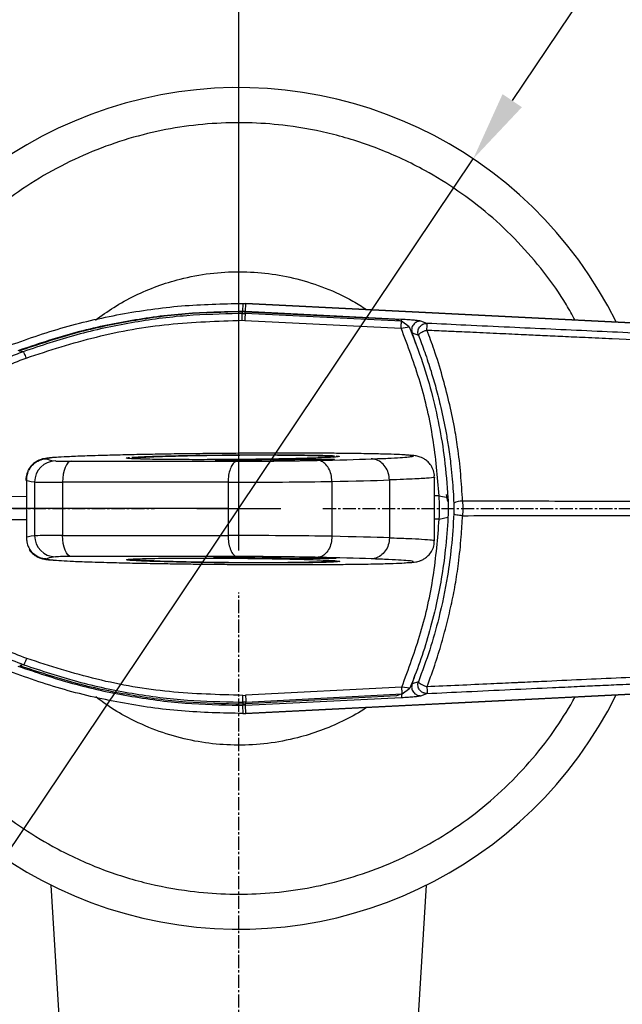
# Model space of a CAD drawing. Header units: millimetres. Extents: x 2628 to 3103, y 1509 to 1845.
# Tile 4 of 29: x 2708 to 2743, y 1591 to 1647. Entities that reach past the tile are written whole.
import ezdxf

# ---------------------------------------------------------------- set-up
doc = ezdxf.new("R2010")
doc.units = ezdxf.units.MM
doc.linetypes.add('CENTER', pattern=[10.16, 6.35, -1.27, 1.27, -1.27])
doc.linetypes.add('CENTER2', pattern=[1.125, 0.75, -0.125, 0.125, -0.125])
doc.layers.add('中心线层', color=1, linetype='CENTER')
doc.layers.add('尺寸线层', color=3, linetype='Continuous', lineweight=18)
doc.layers.add('粗实线层', color=7, linetype='Continuous', lineweight=35)
doc.styles.get("Standard").update_dxf_attribs({"font": 'arial.ttf'})
doc.styles.add('标准', font='txt', dxfattribs={"width": 0.667})
doc.dimstyles.new('ISO-25', dxfattribs={"dimtxt": 2.5, "dimasz": 2.5, "dimexe": 1.25, "dimexo": 0.625, "dimtad": 1, "dimtxsty": 'Standard', "dimcen": 2.5, "dimadec": 0, "dimazin": 0, "dimtfac": 1, "dimtmove": 0, "dimatfit": 3, "dimfxl": 1, "dimarcsym": 0})
doc.dimstyles.new('对齐', dxfattribs={"dimtxt": 3, "dimasz": 2.5, "dimexe": 1.25, "dimexo": 0.625, "dimtad": 1, "dimdsep": 46, "dimtxsty": '标准', "dimcen": 2.5, "dimclrd": 3, "dimclre": 3, "dimclrt": 3, "dimadec": 0, "dimazin": 0, "dimtfac": 1, "dimtmove": 0, "dimatfit": 3, "dimfxl": 1, "dimarcsym": 0})
doc.dimstyles.new('水平', dxfattribs={"dimtxt": 3, "dimasz": 2.5, "dimexe": 1.25, "dimexo": 0.625, "dimtad": 1, "dimtih": 1, "dimtoh": 1, "dimdsep": 46, "dimtxsty": '标准', "dimcen": 2.5, "dimclrd": 3, "dimclre": 3, "dimclrt": 3, "dimadec": 0, "dimazin": 0, "dimtfac": 1, "dimtmove": 0, "dimatfit": 3, "dimfxl": 1, "dimarcsym": 0})

# ---------------------------------------------------------------- blocks, each defined once
blk = doc.blocks.new('*U17')
at = {"layer": '中心线层', "color": 0, "linetype": 'CENTER2', "transparency": 16777216}
for p, q in [((0, 4.8), (0, 27.5)), ((-27.5, 0), (-4.8, 0)), ((4.8, 0), (101.853, 0)), ((0, -76.843), (0, -4.8))]:
    blk.add_line(p, q, dxfattribs=at)
at = {"layer": '中心线层', "color": 0, "linetype": 'Continuous', "transparency": 16777216}
for p, q in [((0, -2.4), (0, 2.4)), ((-2.4, 0), (2.4, 0))]:
    blk.add_line(p, q, dxfattribs=at)
blk = doc.blocks.new('*D21')
at = {"layer": 'Defpoints', "color": 0, "transparency": 16777216}
for p in [(2734.163, 1639.018), (2707.434, 1599.149)]:
    blk.add_point(p, dxfattribs=at)
at = {"layer": '尺寸线层', "color": 3, "lineweight": -2, "transparency": 16777216}
for p, q in [((2742.488, 1651.436), (2736.391, 1642.341)), ((2755.125, 1651.436), (2742.488, 1651.436)), ((2707.434, 1599.149), (2734.163, 1639.018)), ((2705.207, 1595.827), (2702.979, 1592.504))]:
    blk.add_line(p, q, dxfattribs=at)
at = {"layer": '尺寸线层', "color": 3, "transparency": 16777216}
for points in [[(2735.837, 1642.712), (2736.944, 1641.97), (2734.163, 1639.018)], [(2704.653, 1596.198), (2705.76, 1595.456), (2707.434, 1599.149)]]:
    blk.add_solid(points, dxfattribs=at)
at = {"layer": '尺寸线层', "color": 3, "transparency": 16777216, "insert": (2749.119, 1656.061), "char_height": 8, "attachment_point": 5, "style": '标准'}
blk.add_mtext('∅48', dxfattribs=at)
blk = doc.blocks.new('*D24')
at = {"layer": 'Defpoints', "color": 0, "transparency": 16777216}
for p in [(2720.799, 1619.084), (2673.83, 1545.584), (2720.799, 1545.584)]:
    blk.add_point(p, dxfattribs=at)
at = {"layer": '尺寸线层', "color": 3, "lineweight": -2, "transparency": 16777216}
for p, q in [((2720.174, 1619.084), (2672.58, 1619.084)), ((2673.83, 1615.084), (2673.83, 1549.584)), ((2720.174, 1545.584), (2672.58, 1545.584))]:
    blk.add_line(p, q, dxfattribs=at)
at = {"layer": '尺寸线层', "color": 3, "transparency": 16777216}
for points in [[(2673.163, 1615.084), (2674.497, 1615.084), (2673.83, 1619.084)], [(2673.163, 1549.584), (2674.497, 1549.584), (2673.83, 1545.584)]]:
    blk.add_solid(points, dxfattribs=at)
at = {"layer": '尺寸线层', "color": 3, "transparency": 16777216, "insert": (2669.205, 1582.334), "char_height": 8, "attachment_point": 5, "rotation": 90, "style": '标准'}
blk.add_mtext('L', dxfattribs=at)
blk = doc.blocks.new('*D66')
at = {"layer": 'Defpoints', "color": 0, "transparency": 16777216}
for p in [(2816.193, 1669.835), (2720.799, 1619.084), (2816.193, 1619.084)]:
    blk.add_point(p, dxfattribs=at)
at = {"layer": '尺寸线层', "color": 0, "lineweight": -2, "transparency": 16777216}
for p, q in [((2720.799, 1619.709), (2720.798, 1671.085)), ((2816.193, 1619.709), (2816.193, 1671.085)), ((2723.298, 1669.835), (2813.693, 1669.835))]:
    blk.add_line(p, q, dxfattribs=at)
at = {"layer": '尺寸线层', "color": 0, "transparency": 16777216}
for points in [[(2723.298, 1670.251), (2723.298, 1669.418), (2720.798, 1669.835)], [(2813.693, 1670.251), (2813.693, 1669.418), (2816.193, 1669.835)]]:
    blk.add_solid(points, dxfattribs=at)
at = {"layer": '尺寸线层', "color": 0, "transparency": 16777216, "insert": (2768.496, 1673.013), "char_height": 2.5, "attachment_point": 5, "rotation": 0.0001}
blk.add_mtext('{\\H2x;95.4}', dxfattribs=at)

msp = doc.modelspace()

# ---------------------------------------------------------------- linework, layer by layer
at = {"layer": '粗实线层', "color": 7, "linetype": 'Continuous', "lineweight": 25}
for p, q in [((2720.99, 1630.297), (2720.989, 1630.202)), ((2721.168, 1630.293), (2720.99, 1630.297)), ((2721.029, 1630.778), (2721.014, 1630.315)), ((2721.029, 1630.778), (2721.204, 1630.773)), ((2721.165, 1630.197), (2721.168, 1630.293)), ((2721.168, 1630.293), (2729.743, 1629.88)), ((2721.189, 1630.31), (2721.204, 1630.773)), ((2730.078, 1629.865), (2721.189, 1630.31)), ((2806.205, 1626.52), (2721.204, 1630.774)), ((2721.204, 1630.774), (2721.204, 1630.773)), ((2721.204, 1630.773), (2806.205, 1626.519)), ((2720.987, 1629.813), (2721.141, 1629.809)), ((2720.989, 1630.202), (2721.165, 1630.197)), ((2721.141, 1629.809), (2730.054, 1629.374)), ((2730.078, 1629.763), (2721.165, 1630.197)), ((2729.743, 1629.88), (2730.078, 1629.763)), ((2730.517, 1629.44), (2730.078, 1629.763)), ((2731.53, 1629.638), (2731.173, 1629.765)), ((2730.054, 1629.374), (2730.517, 1629.44)), ((2730.683, 1629.095), (2731.039, 1628.973)), ((2708.505, 1628.022), (2708.275, 1628.063)), ((2726.323, 1622.02), (2726.323, 1622.02)), ((2711.252, 1621.779), (2720.71, 1621.779)), ((2719.482, 1621.79), (2719.482, 1621.79)), ((2708.691, 1620.711), (2708.691, 1617.407)), ((2708.694, 1620.719), (2708.705, 1620.789)), ((2729.388, 1620.709), (2729.388, 1620.709)), ((2729.388, 1620.709), (2729.388, 1617.409)), ((2731.954, 1617.245), (2731.954, 1620.872)), ((2709.161, 1620.593), (2709.161, 1617.525)), ((2720.193, 1620.58), (2710.751, 1620.58)), ((2710.751, 1620.58), (2710.751, 1617.538)), ((2720.193, 1620.58), (2720.193, 1617.538)), ((2726.111, 1620.624), (2726.111, 1620.624)), ((2726.111, 1620.624), (2726.111, 1617.494)), ((2732.227, 1619.802), (2732.723, 1619.702)), ((2732.717, 1619.477), (2732.641, 1619.881)), ((2732.23, 1618.476), (2732.725, 1618.578)), ((2710.751, 1617.538), (2720.193, 1617.538)), ((2726.111, 1617.494), (2726.111, 1617.494)), ((2729.388, 1617.409), (2729.388, 1617.408)), ((2708.895, 1616.759), (2708.849, 1616.843)), ((2720.71, 1616.338), (2711.252, 1616.338)), ((2721.191, 1607.393), (2806.205, 1611.648)), ((2806.205, 1611.649), (2721.205, 1607.395)), ((2708.539, 1610.166), (2708.309, 1610.123)), ((2731.039, 1609.195), (2730.683, 1609.072)), ((2721.027, 1608.422), (2721.182, 1608.427)), ((2730.093, 1608.895), (2721.182, 1608.427)), ((2721.208, 1608.039), (2730.119, 1608.507)), ((2729.784, 1608.388), (2721.21, 1607.943)), ((2730.119, 1608.507), (2729.784, 1608.388)), ((2730.556, 1608.831), (2730.093, 1608.895)), ((2730.119, 1608.507), (2730.556, 1608.831)), ((2731.173, 1608.403), (2731.53, 1608.53)), ((2721.189, 1607.858), (2721.015, 1607.853)), ((2721.015, 1607.853), (2721.029, 1607.39)), ((2721.208, 1608.039), (2721.031, 1608.033)), ((2721.031, 1608.033), (2721.032, 1607.938)), ((2721.032, 1607.938), (2721.21, 1607.943)), ((2721.189, 1607.858), (2730.078, 1608.303)), ((2721.205, 1607.395), (2721.189, 1607.858)), ((2721.21, 1607.943), (2721.208, 1608.039)), ((2721.029, 1607.39), (2721.205, 1607.395)), ((2710.092, 1597.605), (2712.822, 1552.968)), ((2728.775, 1552.968), (2731.505, 1597.605))]:
    msp.add_line(p, q, dxfattribs=at)
at = {"layer": '粗实线层', "color": 8, "linetype": 'Continuous', "lineweight": 25}
for p, q in [((2720.989, 1630.202), (2720.803, 1630.195)), ((2730.073, 1629.772), (2730.078, 1629.865)), ((2730.932, 1628.388), (2730.683, 1629.095)), ((2708.691, 1619.757), (2700.131, 1619.741)), ((2732.227, 1619.802), (2731.954, 1619.801)), ((2732.23, 1618.476), (2731.954, 1618.476)), ((2708.691, 1618.431), (2700.134, 1618.415)), ((2730.683, 1609.072), (2730.853, 1609.614)), ((2731.05, 1608.379), (2731.173, 1608.403)), ((2720.813, 1607.861), (2721.015, 1607.853)), ((2720.845, 1608.04), (2721.031, 1608.033))]:
    msp.add_line(p, q, dxfattribs=at)
at = {"layer": '粗实线层', "color": 7, "linetype": 'Continuous', "lineweight": 25, "flags": 128}
for points in [[(2711.252, 1621.779), (2711.154, 1621.753), (2711.06, 1621.682), (2710.973, 1621.57), (2710.897, 1621.421), (2710.835, 1621.24), (2710.789, 1621.034), (2710.761, 1620.811), (2710.751, 1620.58)], [(2711.252, 1616.338), (2711.154, 1616.365), (2711.06, 1616.436), (2710.973, 1616.548), (2710.897, 1616.697), (2710.835, 1616.878), (2710.789, 1617.084), (2710.761, 1617.307), (2710.751, 1617.538)]]:
    msp.add_lwpolyline(points, dxfattribs=at)
at = {"layer": '粗实线层', "color": 8, "linetype": 'Continuous', "lineweight": 25, "flags": 128}
msp.add_lwpolyline([(2730.069, 1608.484), (2730.07, 1608.458), (2730.073, 1608.396), (2730.075, 1608.348), (2730.077, 1608.317), (2730.078, 1608.303)], dxfattribs=at)
at = {"layer": '粗实线层', "color": 7, "linetype": 'Continuous', "lineweight": 25}
for centre, radius, start, end in [((2720.799, 1619.084), 24, 26.3008, 333.6992), ((2720.991, 1626.309), 4.005, 87.1564, 89.6586), ((2730.051, 1629.448), 8.917, 175.1806, 177.6805), ((2710.359, 1620.594), 1.198, 90.7532, 180.0809), ((2733.494, 1618.585), 0.915, 85.7925, 118.4991), ((2710.359, 1617.523), 1.198, 179.9191, 269.2468), ((2730.09, 1608.822), 8.917, 182.5378, 185.0377)]:
    msp.add_arc(centre, radius, start, end, dxfattribs=at)
for centre, major_axis, ratio, start_param, end_param in [((2774.114, 1622.387), (64.232, 0.477), 0.015799, 3.133, 3.261413), ((2724.595, 1621.744), (7.853, 0.058), 0.015799, 1.447655, 2.238896), ((2722.763, 1621.849), (3.563, 0.026), 0.015799, 5.021901, 6.090465), ((2713.537, 1621.93), (16.97, 0.126), 0.015799, 5.476263, 5.772253), ((2725.366, 1621.859), (0.9, 0.007), 0.015799, 0.778857, 1.355326), ((2711.932, 1621.807), (1.6, 0.012), 0.015799, 3.261413, 4.273272), ((2720.35, 1621.8), (0.9, 0.007), 0.015799, 2.331225, 3.699169), ((2722.457, 1621.853), (4.056, 0.03), 0.015799, 3.926158, 5.064573), ((2722.529, 1621.85), (4.03, 0.03), 0.015799, 4.243851, 5.462678), ((2713.546, 1620.73), (18.17, 0.126), 0.014756, 5.475851, 5.771347), ((2711.941, 1620.608), (2.8, 0.012), 0.009028, 3.261492, 4.273351), ((2722.538, 1620.65), (5.23, 0.03), 0.012174, 4.247494, 5.464359), ((2711.941, 1617.51), (2.8, -0.012), 0.009028, 2.009834, 3.021693), ((2722.538, 1617.468), (5.23, -0.03), 0.012174, 0.818826, 2.035691), ((2713.546, 1617.387), (18.17, -0.126), 0.014756, 0.511838, 0.807335), ((2774.114, 1615.731), (64.232, -0.477), 0.015799, 3.021772, 3.150185), ((2711.932, 1616.31), (1.6, -0.012), 0.015799, 2.009913, 3.021772), ((2720.349, 1616.318), (1, -0.007), 0.015799, 2.572391, 3.956687), ((2722.456, 1616.264), (4.156, -0.031), 0.015799, 1.220149, 2.359713), ((2724.594, 1616.373), (7.953, -0.059), 0.015799, 4.043722, 4.836098), ((2722.529, 1616.268), (4.03, -0.03), 0.015799, 0.820507, 2.039334), ((2722.762, 1616.269), (3.663, -0.027), 0.015799, 0.191799, 1.259532), ((2713.537, 1616.188), (16.97, -0.126), 0.015799, 0.510932, 0.806923), ((2725.366, 1616.258), (1, -0.007), 0.015799, 4.923133, 5.372581)]:
    msp.add_ellipse(centre, major_axis=major_axis, ratio=ratio, start_param=start_param, end_param=end_param, dxfattribs=at)
at = {"layer": '粗实线层', "color": 8, "linetype": 'Continuous', "lineweight": 25}
for centre, major_axis, ratio, start_param, end_param in [((2725.366, 1621.859), (0.9, 0.007), 0.015799, 6.159232, 7.062043), ((2774.123, 1621.187), (65.432, 0.477), 0.015509, 3.141457, 3.261417), ((2774.123, 1616.93), (65.432, -0.477), 0.015509, 3.021768, 3.141726), ((2725.366, 1616.258), (1, -0.007), 0.015799, 5.372581, 6.410645)]:
    msp.add_ellipse(centre, major_axis=major_axis, ratio=ratio, start_param=start_param, end_param=end_param, dxfattribs=at)
for points, knots in [([(2739.96, 1629.836), (2739.805, 1630.124), (2739.294, 1631.081), (2738.213, 1632.577), (2736.74, 1634.306), (2735.096, 1635.854), (2733.319, 1637.22), (2731.249, 1638.498), (2728.88, 1639.61), (2726.244, 1640.458), (2723.795, 1640.921), (2721.564, 1641.102), (2719.509, 1641.078), (2717.424, 1640.859), (2715.303, 1640.423), (2713.205, 1639.772), (2711.143, 1638.894), (2709.167, 1637.804), (2707.301, 1636.506), (2705.578, 1635.023), (2704.028, 1633.382), (2702.663, 1631.604), (2701.381, 1629.535), (2700.288, 1627.162), (2699.578, 1625.139), (2699.372, 1623.973), (2699.326, 1623.714)], [0, 0, 0, 0, 0.018458, 0.061141, 0.103813, 0.146496, 0.18828, 0.230074, 0.283523, 0.335517, 0.385952, 0.423791, 0.461641, 0.501752, 0.541874, 0.583658, 0.625452, 0.668124, 0.710807, 0.75348, 0.796163, 0.837947, 0.879741, 0.93319, 0.985186, 1, 1, 1, 1]), ([(2712.624, 1629.821), (2712.969, 1630.072), (2713.69, 1630.596), (2714.875, 1631.238), (2716.139, 1631.779), (2717.565, 1632.221), (2719.143, 1632.519), (2720.839, 1632.619), (2722.502, 1632.509), (2724.14, 1632.201), (2725.755, 1631.676), (2727.083, 1631.073), (2727.829, 1630.595), (2728.086, 1630.43)], [0, 0, 0, 0, 0.077526, 0.16202, 0.244721, 0.327453, 0.433246, 0.536163, 0.635998, 0.735805, 0.838722, 0.944543, 1, 1, 1, 1]), ([(2731.173, 1629.765), (2731.148, 1629.772), (2731.118, 1629.781), (2731.024, 1629.791), (2731.009, 1629.793)], [0, 0, 0, 0, 0.836217, 1, 1, 1, 1]), ([(2708.846, 1621.27), (2708.88, 1621.339), (2708.972, 1621.529), (2709.249, 1621.755), (2709.542, 1621.878), (2709.76, 1621.915), (2709.845, 1621.918), (2709.885, 1621.919)], [0, 0, 0, 0, 0.176101, 0.488541, 0.800981, 0.908253, 1, 1, 1, 1]), ([(2710.356, 1621.988), (2710.226, 1621.977), (2709.95, 1621.953), (2709.907, 1621.931), (2709.885, 1621.919)], [0, 0, 0, 0, 0.469508, 1, 1, 1, 1]), ([(2726.194, 1621.995), (2726.212, 1622.001), (2726.256, 1622.017), (2726.014, 1622.043), (2725.555, 1622.067), (2724.919, 1622.087), (2724.254, 1622.1), (2723.542, 1622.109), (2722.838, 1622.114), (2722.049, 1622.116), (2721.058, 1622.114), (2720.057, 1622.107), (2719.143, 1622.095), (2718.401, 1622.082), (2717.682, 1622.067), (2716.936, 1622.047), (2716.249, 1622.025), (2715.572, 1621.997), (2715.017, 1621.965), (2714.841, 1621.943), (2714.753, 1621.933)], [0, 0, 0, 0, 0.055943, 0.137167, 0.21832, 0.278273, 0.338137, 0.379051, 0.419918, 0.460886, 0.501806, 0.563127, 0.598454, 0.633809, 0.676812, 0.719872, 0.777056, 0.834315, 0.917122, 1, 1, 1, 1]), ([(2730.584, 1622.039), (2730.649, 1622.048), (2730.825, 1622.074), (2730.726, 1622.102), (2730.498, 1622.118), (2730.46, 1622.121)], [0, 0, 0, 0, 0.3234461, 0.8877075, 1, 1, 1, 1]), ([(2731.932, 1620.872), (2731.939, 1620.871), (2732.016, 1620.854), (2731.772, 1620.826), (2731.34, 1620.792), (2730.847, 1620.765), (2730.22, 1620.737), (2729.666, 1620.718), (2729.388, 1620.709)], [0, 0, 0, 0, 0.031485, 0.342952, 0.504529, 0.666087, 0.833066, 1, 1, 1, 1]), ([(2729.388, 1617.408), (2729.761, 1617.396), (2730.514, 1617.37), (2731.311, 1617.329), (2731.858, 1617.287), (2731.914, 1617.259), (2731.942, 1617.245)], [0, 0, 0, 0, 0.228955, 0.462231, 0.737626, 1, 1, 1, 1]), ([(2709.885, 1616.199), (2709.845, 1616.2), (2709.76, 1616.203), (2709.542, 1616.24), (2709.25, 1616.364), (2708.995, 1616.564), (2708.914, 1616.722), (2708.895, 1616.759)], [0, 0, 0, 0, 0.099516, 0.215872, 0.55477, 0.893667, 1, 1, 1, 1]), ([(2709.885, 1616.199), (2709.895, 1616.191), (2709.918, 1616.174), (2710.082, 1616.156), (2710.172, 1616.146)], [0, 0, 0, 0, 0.4572236, 1, 1, 1, 1]), ([(2714.557, 1616.131), (2714.483, 1616.139), (2714.335, 1616.155), (2714.428, 1616.169), (2714.474, 1616.176)], [0, 0, 0, 0, 0.502038, 1, 1, 1, 1]), ([(2714.716, 1616.196), (2714.758, 1616.187), (2714.848, 1616.167), (2715.297, 1616.136), (2715.93, 1616.105), (2716.624, 1616.08), (2717.394, 1616.058), (2718.125, 1616.041), (2718.884, 1616.027), (2719.626, 1616.016), (2720.408, 1616.008), (2721.195, 1616.003), (2721.972, 1616.002), (2722.729, 1616.003), (2723.449, 1616.008), (2724.163, 1616.016), (2724.819, 1616.029), (2725.466, 1616.047), (2725.968, 1616.071), (2726.245, 1616.098), (2726.22, 1616.115), (2726.21, 1616.123)], [0, 0, 0, 0, 0.07312, 0.156157, 0.218095, 0.281557, 0.326003, 0.371591, 0.406521, 0.44244, 0.477216, 0.513278, 0.548938, 0.585841, 0.626384, 0.668072, 0.721399, 0.776066, 0.856091, 0.938577, 1, 1, 1, 1]), ([(2726.455, 1616.085), (2726.475, 1616.083), (2726.581, 1616.071), (2726.562, 1616.055), (2726.399, 1616.042), (2726.337, 1616.038)], [0, 0, 0, 0, 0.122176, 0.663498, 1, 1, 1, 1]), ([(2730.381, 1615.991), (2730.464, 1615.997), (2730.687, 1616.013), (2730.766, 1616.045), (2730.751, 1616.072), (2730.553, 1616.089), (2730.535, 1616.091)], [0, 0, 0, 0, 0.200859, 0.540015, 0.959351, 1, 1, 1, 1]), ([(2699.318, 1614.445), (2699.371, 1614.171), (2699.564, 1613.17), (2700.118, 1611.492), (2700.986, 1609.428), (2702.079, 1607.452), (2703.377, 1605.586), (2704.859, 1603.863), (2706.501, 1602.313), (2708.278, 1600.948), (2710.348, 1599.669), (2712.717, 1598.558), (2715.354, 1597.71), (2717.802, 1597.247), (2720.033, 1597.066), (2722.088, 1597.089), (2724.173, 1597.309), (2726.294, 1597.744), (2728.392, 1598.395), (2730.454, 1599.274), (2732.431, 1600.364), (2734.296, 1601.662), (2736.02, 1603.144), (2737.566, 1604.788), (2738.911, 1606.514), (2739.636, 1607.743), (2739.984, 1608.333)], [0, 0, 0, 0, 0.015735, 0.057513, 0.099301, 0.141968, 0.184645, 0.227312, 0.26999, 0.311768, 0.353556, 0.406998, 0.458985, 0.509412, 0.547247, 0.585091, 0.625197, 0.665314, 0.707092, 0.74888, 0.791547, 0.834224, 0.876891, 0.919568, 0.961346, 1, 1, 1, 1]), ([(2728.098, 1607.738), (2728.04, 1607.698), (2727.603, 1607.389), (2726.719, 1606.935), (2725.459, 1606.387), (2724.032, 1605.947), (2722.455, 1605.649), (2720.758, 1605.549), (2719.095, 1605.658), (2717.458, 1605.968), (2715.838, 1606.487), (2714.39, 1607.175), (2713.324, 1607.81), (2712.809, 1608.216), (2712.652, 1608.34)], [0, 0, 0, 0, 0.012884, 0.097453, 0.180229, 0.263036, 0.368923, 0.471933, 0.571858, 0.671755, 0.774764, 0.88068, 0.963455, 1, 1, 1, 1])]:
    msp.add_open_spline(points, degree=3, knots=knots, dxfattribs=at)
at = {"layer": '粗实线层', "color": 7, "linetype": 'Continuous', "lineweight": 25}
for points, knots in [([(2707.337, 1628.242), (2708.436, 1628.637), (2710.634, 1629.427), (2714.054, 1630.205), (2717.526, 1630.703), (2719.861, 1630.753), (2721.029, 1630.778)], [0, 0, 0, 0, 0.25, 0.5, 0.75, 1, 1, 1, 1]), ([(2721.014, 1630.315), (2719.925, 1630.293), (2717.745, 1630.249), (2714.5, 1629.809), (2711.3, 1629.122), (2709.234, 1628.424), (2708.201, 1628.074)], [0, 0, 0, 0, 0.25, 0.5, 0.75, 1, 1, 1, 1]), ([(2720.99, 1630.297), (2719.908, 1630.273), (2717.745, 1630.225), (2714.526, 1629.784), (2711.35, 1629.102), (2709.3, 1628.409), (2708.275, 1628.063)], [0, 0, 0, 0, 0.250003, 0.500009, 0.75001, 1, 1, 1, 1]), ([(2720.803, 1630.195), (2719.81, 1630.172), (2717.758, 1630.127), (2714.665, 1629.707), (2711.538, 1629.041), (2709.518, 1628.362), (2708.505, 1628.022)], [0, 0, 0, 0, 0.237003, 0.490073, 0.744404, 1, 1, 1, 1]), ([(2708.674, 1627.663), (2710, 1628.093), (2712.652, 1628.956), (2716.796, 1629.68), (2719.59, 1629.769), (2720.987, 1629.813)], [0, 0, 0, 0, 0.333222, 0.666758, 1, 1, 1, 1]), ([(2720.987, 1629.813), (2720.987, 1629.865), (2720.987, 1629.968), (2720.988, 1630.091), (2720.989, 1630.178), (2720.989, 1630.194), (2720.989, 1630.202)], [0, 0, 0, 0, 0.25, 0.5, 0.75, 1, 1, 1, 1]), ([(2731.009, 1629.793), (2730.948, 1629.8), (2730.809, 1629.817), (2730.477, 1629.843), (2730.213, 1629.857), (2730.078, 1629.865)], [0, 0, 0, 0, 0.273623, 0.629105, 1, 1, 1, 1]), ([(2732.227, 1619.802), (2732.132, 1620.895), (2731.942, 1623.08), (2731.211, 1626.297), (2730.439, 1628.35), (2730.054, 1629.374)], [0, 0, 0, 0, 0.334261, 0.667735, 1, 1, 1, 1]), ([(2730.517, 1629.44), (2730.749, 1628.849), (2731.23, 1627.625), (2731.792, 1625.745), (2732.234, 1623.823), (2732.566, 1621.817), (2732.668, 1620.437), (2732.723, 1619.702)], [0, 0, 0, 0, 0.189622, 0.392407, 0.585645, 0.779418, 1, 1, 1, 1]), ([(2731.527, 1629.254), (2731.47, 1629.232), (2731.365, 1629.192), (2731.233, 1629.127), (2731.143, 1629.074), (2731.077, 1629.026), (2731.048, 1628.995), (2731.041, 1628.978), (2731.039, 1628.974), (2731.039, 1628.973), (2731.039, 1628.973), (2731.039, 1628.973)], [0, 0, 0, 0, 0.231385, 0.432575, 0.603458, 0.743937, 0.932889, 0.981753, 0.994705, 0.999394, 1, 1, 1, 1]), ([(2731.527, 1629.254), (2731.529, 1629.313), (2731.532, 1629.415), (2731.535, 1629.534), (2731.534, 1629.615), (2731.531, 1629.63), (2731.53, 1629.638)], [0, 0, 0, 0, 0.291126, 0.499919, 0.760553, 1, 1, 1, 1]), ([(2733.562, 1619.497), (2733.529, 1620.014), (2733.465, 1621.045), (2733.305, 1622.456), (2733.082, 1623.832), (2732.788, 1625.18), (2732.406, 1626.651), (2731.992, 1628.016), (2731.666, 1628.882), (2731.527, 1629.254)], [0, 0, 0, 0, 0.154887, 0.309321, 0.425334, 0.572596, 0.723208, 0.881288, 1, 1, 1, 1]), ([(2731.527, 1629.254), (2731.898, 1629.238), (2732.56, 1629.21), (2733.434, 1629.172), (2734.197, 1629.138), (2734.92, 1629.105), (2735.661, 1629.07), (2736.374, 1629.037), (2737.185, 1628.999), (2738.152, 1628.955), (2739.312, 1628.901), (2740.637, 1628.839), (2743.679, 1628.698), (2746.576, 1628.564), (2749.239, 1628.441), (2750.082, 1628.402), (2750.927, 1628.362), (2751.776, 1628.323), (2752.627, 1628.284), (2754.567, 1628.194), (2757.726, 1628.047), (2762.239, 1627.838), (2767.153, 1627.61), (2772.468, 1627.364), (2778.147, 1627.1), (2784.184, 1626.82), (2790.575, 1626.524), (2797.353, 1626.209), (2802, 1625.994), (2804.388, 1625.883)], [0, 0, 0, 0, 0.015255, 0.027179, 0.035922, 0.046626, 0.056958, 0.066466, 0.07597, 0.090363, 0.106283, 0.123729, 0.144921, 0.231514, 0.243034, 0.254596, 0.266199, 0.277844, 0.289531, 0.30126, 0.357699, 0.419643, 0.48709, 0.560041, 0.638496, 0.720908, 0.808629, 0.90166, 1, 1, 1, 1]), ([(2804.378, 1626.262), (2802.779, 1626.336), (2799.469, 1626.49), (2794.332, 1626.727), (2788.856, 1626.981), (2783.291, 1627.238), (2777.663, 1627.498), (2773.538, 1627.689), (2770.774, 1627.817), (2769.453, 1627.878), (2767.928, 1627.949), (2766.212, 1628.028), (2764.348, 1628.114), (2762.568, 1628.197), (2760.525, 1628.291), (2758.302, 1628.394), (2755.981, 1628.502), (2754.023, 1628.592), (2752.428, 1628.666), (2751.366, 1628.715), (2750.731, 1628.745), (2750.419, 1628.759), (2750.156, 1628.771), (2749.942, 1628.781), (2749.598, 1628.797), (2748.166, 1628.863), (2746.006, 1628.963), (2743.28, 1629.09), (2740.931, 1629.198), (2738.583, 1629.306), (2736.188, 1629.417), (2733.837, 1629.527), (2732.268, 1629.602), (2731.53, 1629.638)], [0, 0, 0, 0, 0.065837, 0.13635, 0.211537, 0.291399, 0.365545, 0.443311, 0.461266, 0.479404, 0.497724, 0.524058, 0.550062, 0.574495, 0.597359, 0.634206, 0.666069, 0.692947, 0.714841, 0.73175, 0.736701, 0.740982, 0.744593, 0.747533, 0.749804, 0.758769, 0.80649, 0.83876, 0.871017, 0.903253, 0.93548, 0.969683, 1, 1, 1, 1]), ([(2731.039, 1628.973), (2731.163, 1628.646), (2731.421, 1627.964), (2731.752, 1626.954), (2732.058, 1625.906), (2732.353, 1624.737), (2732.585, 1623.613), (2732.741, 1622.671), (2732.83, 1622.043), (2732.905, 1621.433), (2732.972, 1620.769), (2733.026, 1620.061), (2733.048, 1619.607), (2733.058, 1619.389)], [0, 0, 0, 0, 0.1061921, 0.2219315, 0.3235745, 0.4389891, 0.5898621, 0.6740234, 0.730161, 0.7836284, 0.8614698, 0.9335976, 1, 1, 1, 1]), ([(2708.505, 1628.022), (2708.351, 1627.964), (2708.044, 1627.849), (2707.593, 1627.658), (2707.151, 1627.455), (2706.718, 1627.238), (2706.295, 1627.009), (2705.912, 1626.783), (2705.504, 1626.528), (2705.134, 1626.277), (2704.759, 1626.005), (2704.42, 1625.743), (2704.05, 1625.437), (2703.569, 1625.008), (2703.022, 1624.463), (2702.432, 1623.789), (2701.874, 1623.047), (2701.321, 1622.281), (2700.708, 1621.448), (2700.292, 1620.89), (2700.057, 1620.576)], [0, 0, 0, 0, 0.042569, 0.084905, 0.127002, 0.168863, 0.210489, 0.251879, 0.284515, 0.335682, 0.368221, 0.405404, 0.44724, 0.493723, 0.573718, 0.649192, 0.728396, 0.817711, 0.897363, 1, 1, 1, 1]), ([(2700.442, 1620.379), (2700.658, 1620.669), (2701.107, 1621.271), (2701.788, 1622.202), (2702.451, 1623.117), (2703.147, 1623.991), (2703.972, 1624.833), (2704.969, 1625.679), (2706.128, 1626.465), (2707.362, 1627.143), (2708.235, 1627.489), (2708.674, 1627.663)], [0, 0, 0, 0, 0.097487, 0.201923, 0.310222, 0.401707, 0.501808, 0.625988, 0.750806, 0.874775, 1, 1, 1, 1]), ([(2710.23, 1621.984), (2710.21, 1621.983), (2710.053, 1621.972), (2709.897, 1621.954), (2709.717, 1621.928), (2709.571, 1621.894), (2709.421, 1621.844), (2709.244, 1621.758), (2709.037, 1621.604), (2708.84, 1621.373), (2708.706, 1621.068), (2708.648, 1620.812), (2708.672, 1620.675), (2708.676, 1620.654)], [0, 0, 0, 0, 0.0432756, 0.3375839, 0.5134293, 0.61064, 0.6730491, 0.7299038, 0.7869665, 0.8496568, 0.9170927, 0.9871632, 1, 1, 1, 1]), ([(2730.46, 1622.121), (2730.385, 1622.128), (2730.202, 1622.143), (2729.683, 1622.166), (2728.894, 1622.19), (2727.817, 1622.211), (2726.579, 1622.225), (2725.321, 1622.233), (2724.136, 1622.237), (2722.839, 1622.236), (2721.753, 1622.233), (2720.698, 1622.227), (2719.68, 1622.219), (2718.38, 1622.206), (2717.094, 1622.189), (2715.757, 1622.168), (2714.47, 1622.142), (2713.147, 1622.109), (2711.955, 1622.072), (2711.024, 1622.031), (2710.508, 1622.003), (2710.37, 1621.989), (2710.356, 1621.988)], [0, 0, 0, 0, 0.042662, 0.104115, 0.165349, 0.234076, 0.302706, 0.346971, 0.391201, 0.435777, 0.480314, 0.496097, 0.535896, 0.575704, 0.619838, 0.664012, 0.719144, 0.774344, 0.848414, 0.922574, 0.991822, 1, 1, 1, 1]), ([(2720.448, 1621.873), (2720.265, 1621.872), (2719.835, 1621.869), (2719.168, 1621.866), (2718.226, 1621.864), (2717.26, 1621.868), (2716.369, 1621.876), (2715.621, 1621.888), (2714.999, 1621.904), (2714.552, 1621.926), (2714.37, 1621.95), (2714.372, 1621.971), (2714.53, 1621.984), (2714.574, 1621.988)], [0, 0, 0, 0, 0.041822, 0.098401, 0.155008, 0.271297, 0.361147, 0.451131, 0.574901, 0.698798, 0.824992, 0.951211, 1, 1, 1, 1]), ([(2714.701, 1622), (2714.73, 1622.002), (2714.863, 1622.015), (2715.324, 1622.036), (2716.026, 1622.062), (2716.75, 1622.082), (2717.533, 1622.099), (2718.29, 1622.112), (2719.07, 1622.124), (2720.032, 1622.135), (2721.084, 1622.143), (2722.127, 1622.146), (2722.956, 1622.146), (2723.698, 1622.143), (2724.446, 1622.136), (2725.143, 1622.126), (2725.821, 1622.11), (2726.099, 1622.097), (2726.258, 1622.089)], [0, 0, 0, 0, 0.028074, 0.130152, 0.201125, 0.272009, 0.32584, 0.379605, 0.42413, 0.468624, 0.546085, 0.597631, 0.649231, 0.700316, 0.751455, 0.825657, 0.899964, 1, 1, 1, 1]), ([(2726.448, 1622.031), (2726.369, 1622.022), (2726.198, 1622.003), (2725.563, 1621.972), (2724.751, 1621.944), (2723.886, 1621.922), (2723.143, 1621.907), (2722.363, 1621.894), (2721.485, 1621.882), (2720.827, 1621.876), (2720.448, 1621.873)], [0, 0, 0, 0, 0.158757, 0.340277, 0.521421, 0.622382, 0.723222, 0.805694, 0.888084, 1, 1, 1, 1]), ([(2726.346, 1622.08), (2726.414, 1622.074), (2726.588, 1622.06), (2726.523, 1622.044), (2726.483, 1622.034)], [0, 0, 0, 0, 0.393193, 1, 1, 1, 1]), ([(2728.341, 1621.909), (2728.676, 1621.921), (2729.348, 1621.946), (2730.023, 1621.982), (2730.476, 1622.014), (2730.555, 1622.032), (2730.584, 1622.039)], [0, 0, 0, 0, 0.276882, 0.555063, 0.832397, 1, 1, 1, 1]), ([(2729.388, 1620.709), (2729.376, 1620.844), (2729.35, 1621.114), (2729.168, 1621.473), (2728.902, 1621.746), (2728.621, 1621.878), (2728.429, 1621.908), (2728.353, 1621.909), (2728.341, 1621.909)], [0, 0, 0, 0, 0.214881, 0.429762, 0.64465, 0.859556, 0.977898, 1, 1, 1, 1]), ([(2731.943, 1620.872), (2731.946, 1620.909), (2731.96, 1621.065), (2731.881, 1621.32), (2731.732, 1621.591), (2731.548, 1621.786), (2731.364, 1621.916), (2731.203, 1621.995), (2731.072, 1622.04), (2730.956, 1622.069), (2730.832, 1622.091), (2730.724, 1622.106), (2730.624, 1622.113), (2730.586, 1622.116)], [0, 0, 0, 0, 0.027447, 0.114909, 0.190579, 0.258888, 0.322316, 0.385155, 0.455218, 0.543525, 0.66975, 0.875312, 1, 1, 1, 1]), ([(2719.595, 1621.787), (2719.569, 1621.787), (2719.518, 1621.788), (2719.484, 1621.79), (2719.482, 1621.79), (2719.482, 1621.79)], [0, 0, 0, 0, 0.451337, 0.870648, 1, 1, 1, 1]), ([(2720.71, 1621.779), (2720.704, 1621.779), (2720.668, 1621.777), (2720.574, 1621.747), (2720.434, 1621.617), (2720.301, 1621.344), (2720.211, 1620.984), (2720.199, 1620.715), (2720.193, 1620.58)], [0, 0, 0, 0, 0.021764, 0.131736, 0.34882, 0.565886, 0.782944, 1, 1, 1, 1]), ([(2726.111, 1620.624), (2726.1, 1620.759), (2726.078, 1621.029), (2725.932, 1621.388), (2725.719, 1621.661), (2725.5, 1621.79), (2725.35, 1621.821), (2725.291, 1621.823), (2725.277, 1621.824)], [0, 0, 0, 0, 0.215545, 0.43109, 0.646636, 0.862186, 0.968189, 1, 1, 1, 1]), ([(2708.801, 1621.188), (2708.774, 1621.133), (2708.706, 1620.992), (2708.7, 1620.818), (2708.697, 1620.711)], [0, 0, 0, 0, 0.384918, 1, 1, 1, 1]), ([(2732.23, 1618.476), (2732.236, 1618.697), (2732.249, 1619.139), (2732.235, 1619.581), (2732.227, 1619.802)], [0, 0, 0, 0, 0.499772, 1, 1, 1, 1]), ([(2732.723, 1619.702), (2732.73, 1619.514), (2732.745, 1619.14), (2732.731, 1618.765), (2732.725, 1618.578)], [0, 0, 0, 0, 0.500014, 1, 1, 1, 1]), ([(2733.058, 1619.389), (2733.061, 1619.287), (2733.067, 1619.084), (2733.061, 1618.881), (2733.058, 1618.779)], [0, 0, 0, 0, 0.499996, 1, 1, 1, 1]), ([(2805.32, 1619.325), (2789.097, 1619.374), (2768.114, 1619.437), (2745.239, 1619.478), (2737.546, 1619.491), (2734.609, 1619.496), (2733.562, 1619.497)], [0, 0, 0, 0, 0.678259, 0.87732, 0.956263, 1, 1, 1, 1]), ([(2733.562, 1619.497), (2733.565, 1619.359), (2733.571, 1619.084), (2733.565, 1618.808), (2733.562, 1618.671)], [0, 0, 0, 0, 0.500043, 1, 1, 1, 1]), ([(2730.093, 1608.895), (2730.475, 1609.921), (2731.238, 1611.976), (2731.957, 1615.196), (2732.139, 1617.382), (2732.23, 1618.476)], [0, 0, 0, 0, 0.332263, 0.665737, 1, 1, 1, 1]), ([(2732.725, 1618.578), (2732.683, 1617.959), (2732.605, 1616.783), (2732.365, 1615.124), (2732.051, 1613.513), (2731.645, 1611.924), (2731.144, 1610.33), (2730.749, 1609.321), (2730.556, 1608.831)], [0, 0, 0, 0, 0.185649, 0.352697, 0.501239, 0.676652, 0.842889, 1, 1, 1, 1]), ([(2733.058, 1618.779), (2733.02, 1618.141), (2732.95, 1616.958), (2732.675, 1614.967), (2732.27, 1613.012), (2731.703, 1610.993), (2731.263, 1609.801), (2731.039, 1609.195)], [0, 0, 0, 0, 0.194575, 0.360798, 0.613207, 0.803667, 1, 1, 1, 1]), ([(2731.527, 1608.914), (2731.641, 1609.216), (2731.913, 1609.935), (2732.278, 1611.081), (2732.623, 1612.329), (2732.914, 1613.544), (2733.154, 1614.739), (2733.347, 1616.042), (2733.484, 1617.355), (2733.538, 1618.27), (2733.562, 1618.671)], [0, 0, 0, 0, 0.096524, 0.230032, 0.360065, 0.484902, 0.604797, 0.725844, 0.87982, 1, 1, 1, 1]), ([(2733.562, 1618.671), (2733.502, 1618.674), (2733.38, 1618.681), (2733.218, 1618.707), (2733.099, 1618.742), (2733.071, 1618.767), (2733.058, 1618.779)], [0, 0, 0, 0, 0.245092, 0.504847, 0.76193, 1, 1, 1, 1]), ([(2733.562, 1618.671), (2735.285, 1618.673), (2738.717, 1618.678), (2743.852, 1618.688), (2748.974, 1618.697), (2754.096, 1618.707), (2759.219, 1618.717), (2764.341, 1618.728), (2779.708, 1618.762), (2793.368, 1618.805), (2805.32, 1618.843)], [0, 0, 0, 0, 0.071975, 0.143376, 0.214752, 0.286137, 0.357526, 0.428913, 0.500298, 1, 1, 1, 1]), ([(2700.063, 1617.579), (2700.44, 1617.081), (2701.196, 1616.08), (2702.284, 1614.537), (2703.466, 1613.238), (2704.7, 1612.203), (2705.904, 1611.392), (2707.183, 1610.697), (2708.087, 1610.343), (2708.539, 1610.166)], [0, 0, 0, 0, 0.16374, 0.328669, 0.496627, 0.622579, 0.748434, 0.874243, 1, 1, 1, 1]), ([(2708.707, 1610.526), (2708.264, 1610.699), (2707.384, 1611.044), (2706.153, 1611.716), (2705.012, 1612.483), (2704.126, 1613.223), (2703.457, 1613.881), (2702.971, 1614.416), (2702.526, 1614.975), (2702.066, 1615.597), (2701.537, 1616.317), (2700.986, 1617.061), (2700.611, 1617.56), (2700.447, 1617.778)], [0, 0, 0, 0, 0.126028, 0.250943, 0.372379, 0.492417, 0.559023, 0.623799, 0.686238, 0.750984, 0.831997, 0.92674, 1, 1, 1, 1]), ([(2708.706, 1617.406), (2708.705, 1617.327), (2708.701, 1617.126), (2708.786, 1616.921), (2708.847, 1616.811), (2708.857, 1616.793)], [0, 0, 0, 0, 0.354282, 0.895902, 1, 1, 1, 1]), ([(2720.193, 1617.538), (2720.199, 1617.403), (2720.211, 1617.133), (2720.301, 1616.774), (2720.434, 1616.501), (2720.574, 1616.371), (2720.668, 1616.341), (2720.704, 1616.339), (2720.71, 1616.338)], [0, 0, 0, 0, 0.217058, 0.434116, 0.651181, 0.868264, 0.978237, 1, 1, 1, 1]), ([(2726.111, 1617.494), (2726.1, 1617.359), (2726.078, 1617.089), (2725.932, 1616.73), (2725.719, 1616.457), (2725.5, 1616.328), (2725.35, 1616.296), (2725.291, 1616.295), (2725.277, 1616.294)], [0, 0, 0, 0, 0.215545, 0.43109, 0.646636, 0.862186, 0.968189, 1, 1, 1, 1]), ([(2729.388, 1617.408), (2729.376, 1617.274), (2729.35, 1617.004), (2729.168, 1616.645), (2728.902, 1616.372), (2728.621, 1616.239), (2728.429, 1616.21), (2728.353, 1616.209), (2728.341, 1616.209)], [0, 0, 0, 0, 0.214881, 0.429762, 0.64465, 0.859556, 0.977898, 1, 1, 1, 1]), ([(2730.507, 1615.995), (2730.579, 1616), (2730.714, 1616.01), (2730.856, 1616.03), (2730.992, 1616.056), (2731.131, 1616.095), (2731.301, 1616.166), (2731.502, 1616.292), (2731.71, 1616.495), (2731.872, 1616.776), (2731.959, 1617.043), (2731.944, 1617.202), (2731.94, 1617.245)], [0, 0, 0, 0, 0.219943, 0.414509, 0.533346, 0.618333, 0.683656, 0.748232, 0.817253, 0.892292, 0.971016, 1, 1, 1, 1]), ([(2708.854, 1616.737), (2708.861, 1616.724), (2708.91, 1616.63), (2709.044, 1616.502), (2709.223, 1616.367), (2709.383, 1616.287), (2709.513, 1616.24), (2709.628, 1616.209), (2709.749, 1616.186), (2709.871, 1616.168), (2709.988, 1616.157), (2710.045, 1616.153)], [0, 0, 0, 0, 0.012782, 0.09096, 0.163303, 0.23449, 0.313575, 0.412871, 0.554656, 0.785123, 1, 1, 1, 1]), ([(2714.474, 1616.176), (2714.48, 1616.178), (2714.512, 1616.19), (2714.849, 1616.207), (2715.433, 1616.226), (2716.114, 1616.238), (2716.869, 1616.247), (2717.596, 1616.251), (2718.358, 1616.253), (2719.281, 1616.252), (2720.002, 1616.248), (2720.447, 1616.245)], [0, 0, 0, 0, 0.04383, 0.226144, 0.367478, 0.508627, 0.608722, 0.708688, 0.789125, 0.869489, 1, 1, 1, 1]), ([(2719.392, 1616.329), (2719.392, 1616.329), (2719.391, 1616.329), (2719.421, 1616.331), (2719.479, 1616.332), (2719.519, 1616.333)], [0, 0, 0, 0, 0.0743521, 0.3666448, 1, 1, 1, 1]), ([(2720.447, 1616.245), (2720.553, 1616.244), (2720.904, 1616.241), (2721.495, 1616.235), (2722.446, 1616.223), (2723.438, 1616.205), (2724.367, 1616.184), (2725.156, 1616.161), (2725.817, 1616.135), (2726.29, 1616.108), (2726.405, 1616.092), (2726.455, 1616.085)], [0, 0, 0, 0, 0.030725, 0.102494, 0.174301, 0.323795, 0.440277, 0.556929, 0.715849, 0.874923, 1, 1, 1, 1]), ([(2730.535, 1616.091), (2730.399, 1616.104), (2730.138, 1616.13), (2729.392, 1616.17), (2728.691, 1616.196), (2728.341, 1616.209)], [0, 0, 0, 0, 0.353557, 0.676888, 1, 1, 1, 1]), ([(2710.172, 1616.146), (2710.184, 1616.145), (2710.28, 1616.132), (2710.661, 1616.107), (2711.369, 1616.07), (2712.397, 1616.031), (2713.656, 1615.995), (2715.033, 1615.964), (2716.32, 1615.94), (2717.599, 1615.922), (2718.836, 1615.907), (2720.145, 1615.895), (2721.483, 1615.886), (2722.78, 1615.882), (2723.853, 1615.881), (2724.989, 1615.883), (2726.146, 1615.889), (2727.485, 1615.902), (2728.679, 1615.922), (2729.613, 1615.949), (2730.169, 1615.972), (2730.333, 1615.987), (2730.381, 1615.991)], [0, 0, 0, 0, 0.00895, 0.07168, 0.13419, 0.205211, 0.276136, 0.328674, 0.381145, 0.420029, 0.458888, 0.500112, 0.541333, 0.582385, 0.623466, 0.649143, 0.704298, 0.759526, 0.832379, 0.905319, 0.972419, 1, 1, 1, 1]), ([(2726.337, 1616.038), (2726.299, 1616.034), (2726.177, 1616.021), (2725.718, 1616.005), (2725.045, 1615.99), (2724.356, 1615.98), (2723.603, 1615.975), (2722.85, 1615.972), (2722.05, 1615.972), (2721.237, 1615.975), (2720.406, 1615.98), (2719.586, 1615.988), (2718.801, 1615.998), (2718.006, 1616.01), (2717.235, 1616.025), (2716.429, 1616.044), (2715.694, 1616.067), (2715.042, 1616.094), (2714.647, 1616.116), (2714.571, 1616.128), (2714.557, 1616.131)], [0, 0, 0, 0, 0.042258, 0.138253, 0.202489, 0.266647, 0.315974, 0.365243, 0.409081, 0.452885, 0.495761, 0.538643, 0.581352, 0.624096, 0.677922, 0.731823, 0.806159, 0.880598, 0.977405, 1, 1, 1, 1]), ([(2804.386, 1612.285), (2783.882, 1611.333), (2761.876, 1610.312), (2739.451, 1609.273), (2737.402, 1609.178), (2736.785, 1609.15), (2736.138, 1609.12), (2734.406, 1609.038), (2732.742, 1608.966), (2731.527, 1608.914)], [0, 0, 0, 0, 0.84431, 0.906172, 0.923442, 0.928661, 0.9316, 0.950076, 1, 1, 1, 1]), ([(2731.53, 1608.53), (2732.28, 1608.566), (2733.864, 1608.642), (2736.251, 1608.754), (2738.357, 1608.851), (2740.013, 1608.927), (2741.281, 1608.986), (2742.602, 1609.047), (2743.975, 1609.11), (2745.282, 1609.171), (2746.417, 1609.223), (2747.255, 1609.262), (2747.881, 1609.291), (2748.293, 1609.31), (2748.706, 1609.329), (2749.119, 1609.348), (2749.47, 1609.365), (2749.863, 1609.383), (2750.455, 1609.41), (2751.414, 1609.455), (2752.77, 1609.517), (2754.495, 1609.597), (2756.613, 1609.695), (2759.124, 1609.811), (2761.452, 1609.919), (2763.498, 1610.014), (2765.162, 1610.091), (2766.821, 1610.168), (2768.312, 1610.237), (2769.603, 1610.296), (2770.757, 1610.35), (2771.902, 1610.403), (2775.035, 1610.548), (2780.017, 1610.778), (2786.708, 1611.088), (2792.97, 1611.378), (2798.803, 1611.647), (2802.549, 1611.821), (2804.351, 1611.904)], [0, 0, 0, 0, 0.030832, 0.065146, 0.09829, 0.117588, 0.133384, 0.150544, 0.172035, 0.189949, 0.204378, 0.218807, 0.224476, 0.230145, 0.235813, 0.241482, 0.247151, 0.250291, 0.257648, 0.271535, 0.289826, 0.313514, 0.342598, 0.377078, 0.416955, 0.438513, 0.461372, 0.485533, 0.506834, 0.522834, 0.538693, 0.554413, 0.569994, 0.667769, 0.759657, 0.845658, 0.925772, 1, 1, 1, 1]), ([(2708.201, 1610.094), (2709.234, 1609.744), (2711.3, 1609.045), (2714.501, 1608.359), (2717.678, 1607.926), (2719.791, 1607.882), (2720.813, 1607.861)], [0, 0, 0, 0, 0.253914, 0.507827, 0.761741, 1, 1, 1, 1]), ([(2708.309, 1610.123), (2709.335, 1609.781), (2711.388, 1609.097), (2714.567, 1608.426), (2717.787, 1607.997), (2719.95, 1607.958), (2721.032, 1607.938)], [0, 0, 0, 0, 0.24999, 0.499991, 0.749997, 1, 1, 1, 1]), ([(2708.539, 1610.166), (2709.553, 1609.829), (2711.576, 1609.158), (2714.706, 1608.504), (2717.8, 1608.096), (2719.852, 1608.058), (2720.845, 1608.04)], [0, 0, 0, 0, 0.255645, 0.510001, 0.76307, 1, 1, 1, 1]), ([(2721.027, 1608.422), (2719.631, 1608.461), (2716.836, 1608.539), (2712.689, 1609.247), (2710.034, 1610.1), (2708.707, 1610.526)], [0, 0, 0, 0, 0.333242, 0.666778, 1, 1, 1, 1]), ([(2721.029, 1607.39), (2719.861, 1607.414), (2717.526, 1607.464), (2714.054, 1607.963), (2710.634, 1608.741), (2708.436, 1609.531), (2707.337, 1609.926)], [0, 0, 0, 0, 0.25, 0.5, 0.75, 1, 1, 1, 1]), ([(2731.346, 1608.558), (2731.329, 1608.565), (2731.275, 1608.586), (2731.192, 1608.641), (2731.108, 1608.729), (2731.047, 1608.836), (2731.014, 1608.954), (2731.008, 1609.078), (2731.029, 1609.156), (2731.039, 1609.195)], [0, 0, 0, 0, 0.068408, 0.223673, 0.378938, 0.534204, 0.689469, 0.844735, 1, 1, 1, 1]), ([(2731.039, 1609.195), (2731.044, 1609.185), (2731.054, 1609.166), (2731.104, 1609.122), (2731.195, 1609.06), (2731.347, 1608.983), (2731.468, 1608.936), (2731.527, 1608.914)], [0, 0, 0, 0, 0.155921, 0.291483, 0.500805, 0.758025, 1, 1, 1, 1]), ([(2731.527, 1608.914), (2731.529, 1608.856), (2731.533, 1608.755), (2731.534, 1608.635), (2731.534, 1608.553), (2731.532, 1608.537), (2731.53, 1608.53)], [0, 0, 0, 0, 0.281828, 0.499958, 0.757945, 1, 1, 1, 1]), ([(2730.078, 1608.303), (2730.21, 1608.31), (2730.47, 1608.324), (2730.821, 1608.352), (2730.974, 1608.37), (2731.05, 1608.379)], [0, 0, 0, 0, 0.3443, 0.676855, 1, 1, 1, 1]), ([(2731.53, 1608.53), (2731.49, 1608.531), (2731.427, 1608.532), (2731.367, 1608.551), (2731.346, 1608.558)], [0, 0, 0, 0, 0.640513, 1, 1, 1, 1])]:
    msp.add_open_spline(points, degree=3, knots=knots, dxfattribs=at)
for points in [[(2730.054, 1629.374), (2730.057, 1629.426), (2730.062, 1629.529), (2730.07, 1629.652), (2730.075, 1629.739), (2730.077, 1629.755), (2730.078, 1629.763)], [(2731.173, 1629.765), (2731.133, 1629.764), (2731.052, 1629.761), (2730.936, 1629.72), (2730.833, 1629.654), (2730.749, 1629.564), (2730.689, 1629.456), (2730.656, 1629.337), (2730.651, 1629.213), (2730.673, 1629.135), (2730.683, 1629.095)], [(2731.039, 1628.973), (2731.029, 1629.012), (2731.008, 1629.09), (2731.014, 1629.213), (2731.047, 1629.331), (2731.108, 1629.438), (2731.192, 1629.527), (2731.295, 1629.593), (2731.41, 1629.634), (2731.49, 1629.637), (2731.53, 1629.638)], [(2708.505, 1628.022), (2708.512, 1628.016), (2708.525, 1628.004), (2708.566, 1627.924), (2708.617, 1627.809), (2708.655, 1627.711), (2708.674, 1627.663)], [(2708.539, 1610.166), (2708.546, 1610.172), (2708.559, 1610.184), (2708.599, 1610.264), (2708.65, 1610.379), (2708.688, 1610.477), (2708.707, 1610.526)], [(2730.683, 1609.072), (2730.673, 1609.033), (2730.651, 1608.954), (2730.656, 1608.83), (2730.689, 1608.712), (2730.749, 1608.604), (2730.833, 1608.514), (2730.936, 1608.448), (2731.052, 1608.407), (2731.133, 1608.404), (2731.173, 1608.403)], [(2721.031, 1608.033), (2721.031, 1608.041), (2721.031, 1608.057), (2721.03, 1608.144), (2721.029, 1608.267), (2721.028, 1608.37), (2721.027, 1608.422)], [(2730.119, 1608.507), (2730.118, 1608.515), (2730.116, 1608.531), (2730.11, 1608.618), (2730.102, 1608.741), (2730.096, 1608.844), (2730.093, 1608.895)]]:
    msp.add_open_spline(points, degree=3, dxfattribs=at)

# ---------------------------------------------------------------- block references
at = {"layer": '中心线层', "linetype": 'CENTER2'}
msp.add_blockref('*U17', (2720.799, 1619.084), dxfattribs=at)

# ---------------------------------------------------------------- dimensions: what is measured, and where the dimension line sits
at = {"layer": '尺寸线层'}
dim = msp.add_aligned_dim(p1=(2720.799, 1619.084), p2=(2816.193, 1619.084), distance=50.751, text='{\\H2x;95.4}', dimstyle='ISO-25', dxfattribs=at)
dim.commit()
dim.dimension.update_dxf_attribs({"geometry": '*D66', "text_midpoint": (2768.496, 1673.013)})
dim = msp.add_diameter_dim_2p(p1=(2707.434, 1599.149), p2=(2734.163, 1639.018), dimstyle='水平', override={"dimtxt": 8, "dimasz": 4}, dxfattribs=at)
dim.commit()
dim.dimension.update_dxf_attribs({"geometry": '*D21', "text_midpoint": (2749.119, 1651.436), "dimtype": 163})
dim = msp.add_linear_dim(base=(2673.83, 1545.584), p1=(2720.799, 1619.084), p2=(2720.799, 1545.584), angle=90, text='L', dimstyle='对齐', override={"dimtxt": 8, "dimasz": 4}, dxfattribs=at)
dim.commit()
dim.dimension.update_dxf_attribs({"geometry": '*D24', "text_midpoint": (2669.205, 1582.334)})

doc.saveas('drawing.dxf')
